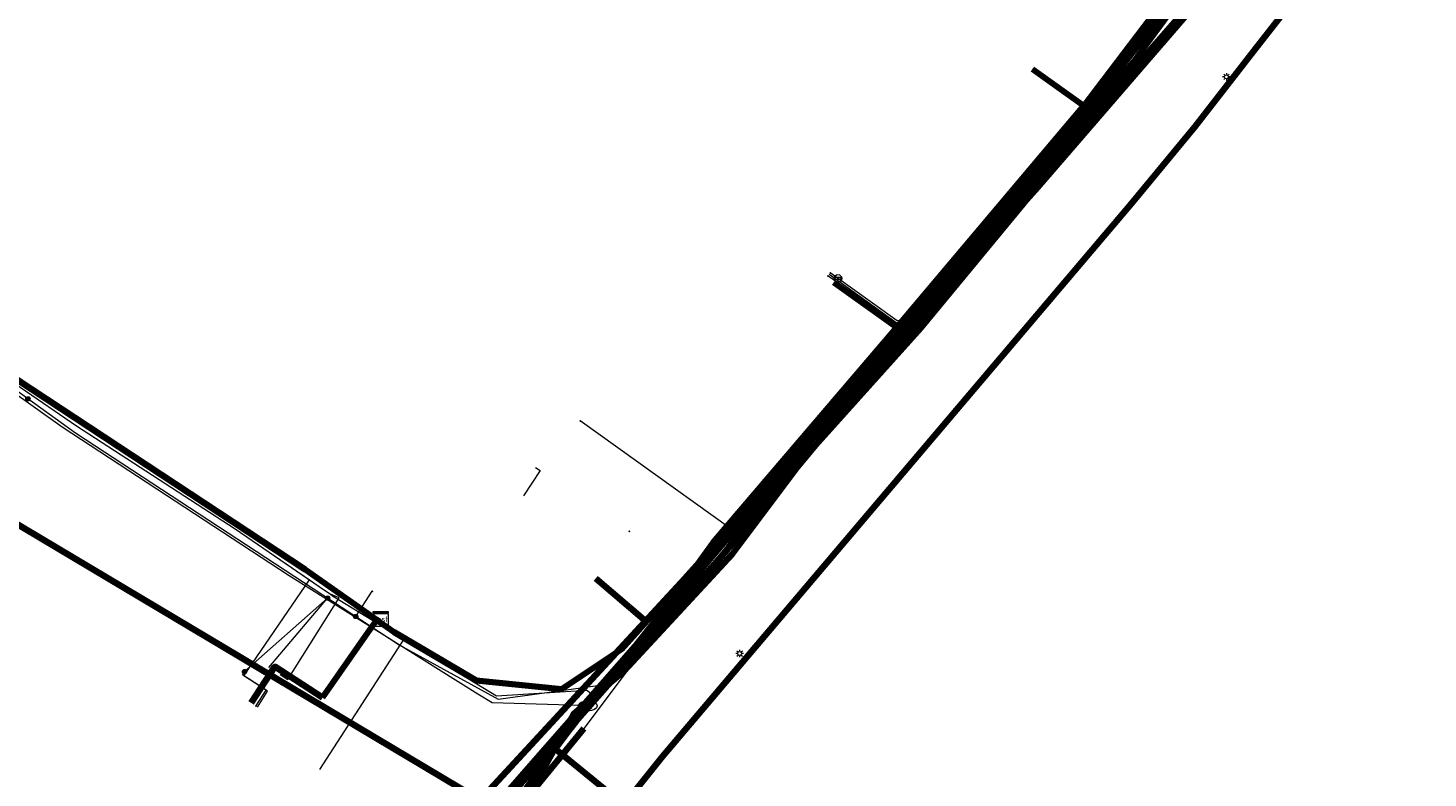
# Model space of a CAD drawing. Header units: metres. Extents: x 90551 to 91648, y 464474 to 467021.
# Tile 252 of 256: x 90807 to 90881, y 465303 to 465343. Entities that reach past the tile are written whole.
import ezdxf
from ezdxf.enums import TextEntityAlignment as Align
from ezdxf.lldxf.tags import DXFTag

# ---------------------------------------------------------------- set-up
doc = ezdxf.new("R2010")
doc.units = ezdxf.units.M
for name, color, linetype, lineweight in [('B-OI-IE-MEUBILAIR_LIANDER NV PAC 2AI68G2-S', 7, 'Continuous', 18), ('B-OI-KL-DATA_COAXKABEL_17_ZIGGO BV-G', 90, 'KL-DATA-SO', 18), ('B-OI-KL-DATA_COAXKABEL_7_ZIGGO BV-G', 90, 'KL-DATA-SO', 18), ('B-OI-KL-DATA_DUCT_ZIGGO BV-G', 90, 'Continuous', 100), ('B-OI-KL-DATA_HULPSTUK_KPN BV-S', 90, 'Continuous', 18), ('B-OI-KL-DATA_HULPSTUK_ZIGGO BV-S', 90, 'Continuous', 18), ('B-OI-KL-DATA_KABELBED_KPN BV-G', 90, 'Continuous', 100), ('B-OI-KL-DATA_KABELBED_ZIGGO BV-G', 90, 'Continuous', 100), ('B-OI-KL-DATA_OVERIG_UNIVERSITEIT LEIDEN-G', 90, 'KL-DATA-SO', 18), ('B-OI-KL-DATA_REGGEFIBER OPERATOR BV-G', 90, 'KL-DATA-SO', 18), ('B-OI-KL-ET_LS_230 V_UNIVERSITEIT LEIDEN-G', 190, 'KL-LS-SO', 18), ('B-OI-KL-ET_LS_400 V_LIANDER NV PAC 2AI68G2-G', 190, 'KL-LS-SO', 18), ('B-OI-KL-ET_LS_HULPSTUK_LIANDER NV PAC 2AI68G2-S', 190, 'Continuous', 18), ('B-OI-KL-ET_MS_10 KV_LIANDER NV PAC 2AI68G2-G', 130, 'KL-MS-SO', 18), ('B-OI-KL-GAS_LD_HULPSTUK_LIANDER NV PAC 2AI68G2-S', 50, 'Continuous', 18), ('B-OI-KL-GAS_LD_OVERIG_UNIVERSITEIT LEIDEN-G', 50, 'KL-GAS_LD-SO', 18), ('B-OI-KL-GAS_LD_POLYETHEEN_32_0.1 BAR_LIANDER NV PAC 2AI68G2-G', 50, 'KL-GAS_LD-SO', 18), ('B-OI-KL-GAS_LD_SLAGVAST PVC_63_0.1 BAR_LIANDER NV PAC 2AI68G2-G', 50, 'KL-GAS_LD-SO', 18), ('B-OI-KL-WATER_110_DUNEA NV-G', 170, 'KL-WATER-SO', 18), ('B-OI-KL-WATER_25_DUNEA NV-G', 170, 'KL-WATER-SO', 18), ('B-OI-KL-WATER_32_DUNEA NV-G', 170, 'KL-WATER-SO', 18), ('B-OI-KL-WATER_75_DUNEA NV-G', 170, 'KL-WATER-SO', 18), ('B-OI-KL-WATER_DUNEA NV-S', 170, 'Continuous', 18), ('B-OI-KL-WATER_OVERIG_UNIVERSITEIT LEIDEN-G', 170, 'KL-WATER-SO', 18), ('B-OI-OG-INFO_DUNEA NV-S', 7, 'Continuous', 18), ('B-OI-OG-INFO_LIANDER NV PAC 2AI68G2-G', 7, 'Continuous', 18), ('B-OI-OG-INFO_LIANDER NV PAC 2AI68G2-S', 7, 'Continuous', 18), ('V-OI-KL-WATER_100_DUNEA NV-G', 170, 'V-KL-WATER-SO', 35)]:
    doc.layers.add(name, color=color, linetype=linetype, lineweight=lineweight)
for name, color, linetype, lineweight, transparency in [('B-OI-KL-DATA_MANTELBUIS_110_ZIGGO BV-G', 90, 'Continuous', 100, 0.5), ('B-OI-KL-DATA_MANTELBUIS_REGGEFIBER OPERATOR BV-G', 90, 'Continuous', 100, 0.5), ('B-OI-KL-ET_MS_MANTELBUIS_POLYETHEEN_160_LIANDER NV PAC 2AI68G2-G', 130, 'Continuous', 100, 0.5), ('B-OI-KL-ET_MS_MANTELBUIS_POLYVINYLCHLORIDE PVC_160_LIANDER NV PAC 2AI68G2-G', 130, 'Continuous', 100, 0.5), ('B-OI-KL-WATER_MANTELBUIS_200_DUNEA NV-G', 170, 'Continuous', 100, 0.5)]:
    doc.layers.add(name, color=color, linetype=linetype, lineweight=lineweight, transparency=transparency)
doc.styles.add('NLCS-ISO', font='NLCS-ISO.TTF')
tags = doc.linetypes.add('KL-DATA-SO', pattern='A,4,-1,[101,NLCS.SHX,S=0.5,R=0,X=0,Y=0],-1,4,-1,["D",Standard,S=1,R=0,X=-0.25,Y=-0.5],-1.5', length=12.5).pattern_tags.tags
tags[18] = DXFTag(74, 10)
tags = doc.linetypes.add('KL-GAS_LD-SO', pattern='A,4,-1,[69,NLCS.SHX,S=0.5,R=0,X=0,Y=0],-1,4,-1,["L",Standard,S=1,R=0,X=0.25,Y=-0.5],-2', length=13).pattern_tags.tags
tags[18] = DXFTag(74, 10)
tags = doc.linetypes.add('KL-LS-SO', pattern='A,4,-1,[103,NLCS.SHX,S=0.75,R=0,X=0,Y=0],-1,4,-1,["L",Standard,S=1,R=0,X=0,Y=-0.5],-2', length=13).pattern_tags.tags
tags[18] = DXFTag(74, 10)
tags = doc.linetypes.add('KL-MS-SO', pattern='A,4,-1,[103,NLCS.SHX,S=0.75,R=0,X=0,Y=0],-1,4,-1,["M",Standard,S=1,R=0,X=0,Y=-0.5],-2', length=13).pattern_tags.tags
tags[18] = DXFTag(74, 10)
doc.linetypes.add('KL-WATER-SO', pattern='A,7,-0.5,[168,NLCS.SHX,S=0.75,R=0,X=0.75,Y=0],-2', length=9.5)
doc.linetypes.add('V-KL-WATER-SO', pattern='A,3.5,[24,NLCS.SHX,S=0.5,R=0,X=0,Y=0],3.5,-0.5,[168,NLCS.SHX,S=0.75,R=0,X=0.75,Y=0],-2', length=9.5)

# ---------------------------------------------------------------- blocks, each defined once
blk = doc.blocks.new('SKL-WTB_HULP_KAST-SO')
at = {"color": 0, "linetype": 'ByBlock', "lineweight": 18}
for points in [[(-2, 2), (2, 2), (2, 1.68), (-2, 1.68)], [(-2, 1.52), (2, 1.52), (2, -2), (-2, -2)]]:
    blk.add_lwpolyline(points, close=True, dxfattribs=at)
at = {"color": 0, "linetype": 'ByBlock', "lineweight": 18, "style": 'NLCS-ISO'}
blk.add_text('kast', height=1.5, dxfattribs=at).set_placement((0, 0), align=Align.MIDDLE_CENTER)
at = {"color": 0, "linetype": 'ByBlock', "lineweight": 18, "style": 'NLCS-ISO', "flags": 1}
for tag, p in [('TYPE', (2.5, 0)), ('OMSCHRIJVING', (2.5, -3)), ('LABEL', (2.5, -1.5))]:
    blk.add_attdef(tag, p, '', height=1, dxfattribs=at)
blk = doc.blocks.new('SKL-WTB_HULP_OVERIG-SO')
at = {"color": 0, "linetype": 'ByBlock', "lineweight": 18}
for points in [[(-0.14, 0.14), (0.14, -0.14)], [(0.14, 0.14), (-0.14, -0.14)]]:
    blk.add_lwpolyline(points, dxfattribs=at)
at = {"color": 0, "linetype": 'ByBlock', "lineweight": 18, "style": 'NLCS-ISO', "flags": 1}
for tag, p in [('TYPE', (1.5, 0)), ('OMSCHRIJVING', (1.5, -3)), ('LABEL', (1.5, -1.5))]:
    blk.add_attdef(tag, p, '', height=1, dxfattribs=at)
blk = doc.blocks.new('SKL-WTB_HULP_ONTSPANNINGSELEMENT-SO')
at = {"color": 0, "linetype": 'ByBlock', "lineweight": 18}
blk.add_lwpolyline([(-0.8, 0.33), (0.47, 0.33, -1), (0.47, -0.33), (-0.8, -0.33)], format="xyb", dxfattribs=at)
blk.add_circle((0, 0), 1, dxfattribs=at)
at = {"color": 0, "linetype": 'ByBlock', "lineweight": 18, "style": 'NLCS-ISO', "flags": 1}
for tag, p in [('TYPE', (1.5, 0)), ('OMSCHRIJVING', (1.5, -3)), ('LABEL', (1.5, -1.5))]:
    blk.add_attdef(tag, p, '', height=1, dxfattribs=at)
blk = doc.blocks.new('SKL-WTB_HULP_MOF-SO')
at = {"linetype": 'ByBlock', "lineweight": 18}
h = blk.add_hatch(color=0, dxfattribs=at)
h.dxf.hatch_style = 1
h.paths.add_polyline_path([(-0.5625, 0, 1), (0.5625, 0, 1)])
at = {"color": 0, "linetype": 'ByBlock', "lineweight": 18}
blk.add_circle((0, 0), 0.5625, dxfattribs=at)
at = {"color": 0, "linetype": 'ByBlock', "lineweight": 18, "style": 'NLCS-ISO', "flags": 1}
for tag, p in [('TYPE', (1.5, 0)), ('OMSCHRIJVING', (1.5, -3)), ('LABEL', (1.5, -1.5))]:
    blk.add_attdef(tag, p, '', height=1, dxfattribs=at)
blk = doc.blocks.new('SIE-MEUBILAIR_PAAL_LICHTMAST-SO')
for points in [[(-0.62, 0), (-1, 0)], [(-0.71, 0.71), (-0.44, 0.44)], [(0, 1), (0, 0.62)], [(0.44, 0.44), (0.71, 0.71)], [(1, 0), (0.62, 0)], [(-0.71, -0.71), (-0.44, -0.44)], [(0, -0.62), (0, -1)], [(0.44, -0.44), (0.71, -0.71)]]:
    blk.add_lwpolyline(points)
blk.add_circle((0, 0), 0.5)
blk = doc.blocks.new('SKL-WATER_BRANDKRAAN_BRANDPUT-SO')
at = {"color": 0, "linetype": 'ByBlock', "lineweight": 18}
blk.add_ellipse((0, 0), major_axis=(2.5, 0), ratio=0.54, dxfattribs=at)
at = {"color": 0, "linetype": 'ByBlock', "lineweight": 18, "style": 'NLCS-ISO'}
blk.add_text('bk', height=1.5, dxfattribs=at).set_placement((0.16, 0), align=Align.MIDDLE_CENTER)
blk = doc.blocks.new('SOG-INFO_OVERIG-SO')
at = {"color": 0, "linetype": 'ByBlock', "lineweight": 18}
for points in [[(-0.14, 0.14), (0.14, -0.14)], [(0.14, 0.14), (-0.14, -0.14)]]:
    blk.add_lwpolyline(points, dxfattribs=at)
at = {"color": 0, "linetype": 'ByBlock', "lineweight": 18, "style": 'NLCS-ISO', "flags": 1}
for tag, p in [('TYPE', (1.5, 0)), ('OMSCHRIJVING', (1.5, -3)), ('LABEL', (1.5, -1.5))]:
    blk.add_attdef(tag, p, '', height=1, dxfattribs=at)

msp = doc.modelspace()

# ---------------------------------------------------------------- linework, layer by layer
at = {"layer": 'B-OI-KL-DATA_COAXKABEL_17_ZIGGO BV-G', "flags": 128}
msp.add_lwpolyline([(90825.738, 465311.32), (90825.647, 465311.19), (90826.45, 465310.625), (90830.799, 465308.072), (90835.318, 465307.602), (90838.481, 465309.71), (90842.484, 465314.165), (90843.355, 465315.371), (90854.871, 465328.835), (90863.602, 465339.203), (90877.589, 465357.845), (90888.663, 465374.902), (90890.511, 465378.078), (90891.321, 465377.607), (90895.561, 465375.335), (90899.011, 465373.627), (90909.476, 465376.766), (90917.609, 465379.948), (90923.804, 465382.126), (90929.383, 465385.439), (90932.462, 465399.821), (90934.676, 465410.296), (90935.191, 465412.874), (90935.508, 465414.927), (90936.627, 465425.829)], dxfattribs=at)
at = {"layer": 'B-OI-KL-DATA_COAXKABEL_7_ZIGGO BV-G', "flags": 128}
for points in [[(90900.611, 465404.104), (90902.548, 465403.154), (90900.979, 465398.582), (90900.27, 465396.527), (90895.377, 465386.074), (90890.77, 465377.927), (90890.511, 465378.078), (90888.663, 465374.902), (90877.589, 465357.845), (90863.602, 465339.203), (90854.871, 465328.835), (90843.355, 465315.371), (90842.484, 465314.165), (90838.481, 465309.71), (90835.318, 465307.602), (90830.799, 465308.072), (90826.45, 465310.625), (90825.647, 465311.19), (90825.738, 465311.32)], [(90844.473, 465386.136), (90846.336, 465380.606), (90847.953, 465381.162), (90849.023, 465377.889), (90848.08, 465375.964), (90844.439, 465374.741), (90834.481, 465371.547), (90833.027, 465371.11), (90816.641, 465365.378), (90814.795, 465363.983), (90807.869, 465349.927), (90802.96, 465339.984), (90800.17, 465334.425), (90800.301, 465331.462), (90801.515, 465327.489), (90804.932, 465324.995), (90821.738, 465313.941), (90825.647, 465311.19), (90825.738, 465311.32)], [(90825.738, 465311.32), (90825.647, 465311.19), (90826.45, 465310.625), (90830.799, 465308.072), (90835.318, 465307.602), (90838.481, 465309.71), (90842.484, 465314.165), (90843.355, 465315.371), (90854.871, 465328.835), (90863.602, 465339.203), (90877.589, 465357.845), (90888.663, 465374.902), (90890.511, 465378.078), (90890.77, 465377.927), (90890.876, 465378.114), (90887.768, 465380.346)], [(90823.713, 465377.803), (90825.515, 465372.599), (90826.78, 465368.925), (90816.641, 465365.378), (90814.795, 465363.983), (90807.869, 465349.927), (90802.96, 465339.984), (90800.17, 465334.425), (90800.301, 465331.462), (90801.515, 465327.489), (90804.932, 465324.995), (90821.738, 465313.941), (90825.647, 465311.19), (90825.738, 465311.32)], [(90825.738, 465311.32), (90825.647, 465311.19), (90821.738, 465313.941), (90804.932, 465324.995), (90801.515, 465327.489), (90800.301, 465331.462), (90800.17, 465334.425), (90802.96, 465339.984), (90807.869, 465349.927), (90814.795, 465363.983), (90816.641, 465365.378), (90825.913, 465368.622), (90825.989, 465368.401), (90827.857, 465362.787)], [(90807.049, 465368.057), (90810.468, 465366.405), (90810.576, 465365.242), (90813.485, 465363.836), (90813.677, 465363.718), (90813.842, 465363.564), (90813.972, 465363.38), (90814.063, 465363.174), (90814.102, 465363.015), (90814.118, 465362.851), (90814.109, 465362.687), (90814.077, 465362.526), (90807.869, 465349.927), (90802.96, 465339.984), (90800.17, 465334.425), (90800.301, 465331.462), (90801.515, 465327.489), (90804.932, 465324.995), (90821.738, 465313.941), (90825.647, 465311.19), (90825.738, 465311.32)], [(90825.738, 465311.32), (90825.647, 465311.19), (90826.45, 465310.625), (90830.799, 465308.072), (90835.318, 465307.602), (90838.481, 465309.71), (90842.484, 465314.165), (90843.355, 465315.371), (90854.871, 465328.835), (90863.602, 465339.203), (90877.589, 465357.845), (90879.055, 465360.103), (90874.584, 465363.314)], [(90825.738, 465311.32), (90825.647, 465311.19), (90821.738, 465313.941), (90804.932, 465324.995), (90801.515, 465327.489), (90800.301, 465331.462), (90800.17, 465334.425), (90802.96, 465339.984), (90807.887, 465349.964), (90812.369, 465347.786)], [(90825.738, 465311.32), (90825.647, 465311.19), (90821.738, 465313.941), (90804.932, 465324.995), (90801.515, 465327.489), (90800.301, 465331.462), (90800.17, 465334.425), (90801.844, 465337.758), (90801.882, 465337.906), (90801.893, 465338.059), (90801.875, 465338.212), (90801.831, 465338.358), (90801.76, 465338.495), (90801.665, 465338.615), (90801.55, 465338.717), (90801.419, 465338.796), (90794.528, 465342.123)], [(90860.278, 465340.454), (90863.009, 465338.499), (90854.871, 465328.835), (90843.355, 465315.371), (90842.484, 465314.165), (90838.481, 465309.71), (90835.318, 465307.602), (90830.799, 465308.072), (90826.45, 465310.625), (90825.647, 465311.19), (90825.738, 465311.32)], [(90825.738, 465311.32), (90825.647, 465311.19), (90821.738, 465313.941), (90804.932, 465324.995), (90801.515, 465327.489), (90800.301, 465331.462), (90800.17, 465334.425), (90800.574, 465335.229), (90804.773, 465333.217)], [(90825.738, 465311.32), (90825.647, 465311.19), (90821.738, 465313.941), (90804.932, 465324.995), (90801.515, 465327.489), (90800.301, 465331.462), (90800.281, 465331.901), (90785.807, 465329.131)], [(90849.762, 465329.144), (90853.099, 465326.763), (90843.355, 465315.371), (90842.484, 465314.165), (90838.481, 465309.71), (90835.318, 465307.602), (90830.799, 465308.072), (90826.45, 465310.625), (90825.647, 465311.19), (90825.738, 465311.32)], [(90799.249, 465319.912), (90800.042, 465321.14), (90800.216, 465321.027), (90803.467, 465326.064), (90804.932, 465324.995), (90821.738, 465313.941), (90825.647, 465311.19), (90825.738, 465311.32)], [(90825.738, 465311.32), (90825.647, 465311.19), (90826.45, 465310.625), (90830.799, 465308.072), (90835.318, 465307.602), (90838.481, 465309.71), (90839.81, 465311.189), (90838.619, 465312.2), (90837.139, 465313.466)], [(90825.738, 465311.32), (90825.647, 465311.19), (90825.531, 465311.272), (90822.646, 465307.172), (90820.131, 465308.807), (90818.877, 465306.879)]]:
    msp.add_lwpolyline(points, dxfattribs=at)
at = {"layer": 'B-OI-KL-DATA_DUCT_ZIGGO BV-G', "flags": 128}
for points in [[(90825.738, 465311.32), (90825.647, 465311.19), (90826.45, 465310.625), (90830.799, 465308.072), (90835.318, 465307.602), (90838.481, 465309.71), (90842.484, 465314.165), (90843.355, 465315.371), (90853.099, 465326.763), (90863.009, 465338.499), (90869.372, 465346.894), (90877.589, 465357.845), (90888.663, 465374.902)], [(90832.729, 465300.39), (90835.967, 465306.306), (90838.621, 465308.558), (90844.36, 465314.761), (90848.311, 465320.01), (90854.349, 465326.734), (90866.574, 465341.531), (90870.896, 465346.478), (90876.202, 465353.971), (90877.345, 465356.407), (90886.313, 465369.619)]]:
    msp.add_lwpolyline(points, dxfattribs=at)
at = {"layer": 'B-OI-KL-DATA_KABELBED_KPN BV-G', "flags": 128}
for points in [[(90834.682, 465304.705), (90834.683, 465304.706), (90840.239, 465311.042), (90848.506, 465320.733), (90856.762, 465330.502), (90862.358, 465337.17), (90865.687, 465341.468), (90870.367, 465347.639), (90875.872, 465354.97), (90879.343, 465359.748), (90884.416, 465367.423), (90888.237, 465373.423), (90889.415, 465375.386), (90896.261, 465387.304)], [(90893.48, 465382.111), (90880.383, 465360.872), (90865.594, 465340.775), (90845.515, 465316.603), (90834.88, 465304.544), (90833.448, 465302.92), (90823.013, 465291.385), (90814.196, 465281.638)], [(90894.419, 465374.208), (90894.266, 465373.946), (90890.211, 465367.41), (90884.917, 465359.044), (90881.38, 465353.796), (90876.687, 465347.424), (90872.012, 465341.424), (90868.889, 465337.391), (90865.526, 465333.339), (90840.669, 465304.049), (90838.623, 465301.482), (90834.88, 465304.544), (90834.683, 465304.706), (90834.682, 465304.706)], [(90831.703, 465301.316), (90804.089, 465317.754)], [(90814.331, 465281.454), (90817.543, 465285.131), (90823.013, 465291.385), (90831.504, 465301.092), (90831.703, 465301.316), (90832.189, 465301.863), (90834.682, 465304.705)]]:
    msp.add_lwpolyline(points, dxfattribs=at)
at = {"layer": 'B-OI-KL-DATA_KABELBED_ZIGGO BV-G', "flags": 128}
for points in [[(90863.009, 465338.499), (90869.372, 465346.894)], [(90870.896, 465346.478), (90866.574, 465341.531), (90854.349, 465326.734), (90848.311, 465320.01), (90844.36, 465314.761), (90838.621, 465308.558), (90835.967, 465306.306)], [(90860.278, 465340.454), (90863.009, 465338.499)], [(90853.099, 465326.763), (90863.009, 465338.499)], [(90849.762, 465329.144), (90853.099, 465326.763)], [(90839.81, 465311.189), (90842.484, 465314.165), (90843.355, 465315.371), (90853.099, 465326.763)], [(90803.467, 465326.064), (90804.932, 465324.995), (90821.738, 465313.941), (90825.531, 465311.272)], [(90839.81, 465311.189), (90837.139, 465313.466)], [(90825.531, 465311.272), (90825.061, 465310.604)], [(90825.531, 465311.272), (90825.647, 465311.19)], [(90825.738, 465311.32), (90825.647, 465311.19)], [(90825.647, 465311.19), (90826.45, 465310.625), (90830.799, 465308.072), (90835.318, 465307.602), (90838.481, 465309.71), (90839.81, 465311.189)], [(90825.061, 465310.604), (90822.646, 465307.172)], [(90822.646, 465307.172), (90820.131, 465308.807), (90818.877, 465306.879)], [(90835.967, 465306.306), (90832.729, 465300.39)]]:
    msp.add_lwpolyline(points, dxfattribs=at)
at = {"layer": 'B-OI-KL-DATA_MANTELBUIS_110_ZIGGO BV-G', "flags": 128}
for points in [[(90825.061, 465310.604), (90822.646, 465307.172)], [(90832.729, 465300.39), (90835.967, 465306.306)]]:
    msp.add_lwpolyline(points, dxfattribs=at)
at = {"layer": 'B-OI-KL-DATA_MANTELBUIS_REGGEFIBER OPERATOR BV-G', "flags": 128}
msp.add_lwpolyline([(90841.661, 465313.249), (90802.218, 465270.623)], dxfattribs=at)
at = {"layer": 'B-OI-KL-DATA_OVERIG_UNIVERSITEIT LEIDEN-G', "flags": 128}
for points in [[(90825.738, 465311.32), (90825.647, 465311.19), (90827.008, 465310.297), (90830.799, 465308.072), (90835.318, 465307.602), (90838.481, 465309.71), (90842.484, 465314.165), (90843.355, 465315.371), (90853.099, 465326.763), (90863.009, 465338.499), (90877.589, 465357.845), (90888.663, 465374.902), (90890.511, 465378.078), (90890.77, 465377.927), (90895.561, 465375.335), (90899.011, 465373.627), (90909.476, 465376.766), (90917.609, 465379.948), (90923.804, 465382.126), (90929.383, 465385.439), (90935.191, 465412.874), (90935.508, 465414.927), (90936.627, 465425.829)], [(90936.627, 465425.829), (90935.508, 465414.927), (90935.191, 465412.874), (90934.676, 465410.296), (90932.462, 465399.821), (90929.383, 465385.439), (90923.804, 465382.126), (90917.609, 465379.948), (90909.476, 465376.766), (90899.011, 465373.627), (90895.561, 465375.335), (90891.321, 465377.607), (90890.511, 465378.078), (90888.663, 465374.902), (90877.589, 465357.845), (90863.602, 465339.203), (90854.871, 465328.835), (90843.355, 465315.371), (90842.484, 465314.165), (90838.481, 465309.71), (90835.318, 465307.602), (90830.799, 465308.072), (90826.45, 465310.625), (90825.647, 465311.19), (90825.738, 465311.32)], [(90936.538, 465425.848), (90936.125, 465421.276), (90935.462, 465414.232), (90934.676, 465410.296), (90932.462, 465399.821), (90929.383, 465385.439), (90923.804, 465382.126), (90917.609, 465379.948), (90909.476, 465376.766), (90899.011, 465373.627), (90895.561, 465375.335), (90891.321, 465377.607), (90890.511, 465378.078), (90888.663, 465374.902), (90877.589, 465357.845), (90863.602, 465339.203), (90854.871, 465328.835), (90843.355, 465315.371), (90842.484, 465314.165)], [(90825.738, 465311.32), (90825.647, 465311.19), (90826.45, 465310.625), (90830.799, 465308.072), (90835.318, 465307.602), (90838.481, 465309.71), (90842.484, 465314.165), (90843.355, 465315.371), (90854.871, 465328.835), (90863.602, 465339.203), (90877.589, 465357.845), (90888.663, 465374.902), (90890.511, 465378.078), (90890.77, 465377.927), (90895.377, 465386.074), (90900.27, 465396.527), (90900.979, 465398.582), (90902.548, 465403.154), (90900.611, 465404.104)], [(90834.682, 465304.705), (90834.683, 465304.706), (90840.239, 465311.042), (90848.506, 465320.733), (90856.762, 465330.502), (90862.358, 465337.17), (90865.687, 465341.468), (90870.367, 465347.639), (90875.872, 465354.97), (90879.343, 465359.748), (90884.416, 465367.423), (90888.237, 465373.423), (90889.415, 465375.386), (90896.261, 465387.304)], [(90844.473, 465386.136), (90846.336, 465380.606), (90847.953, 465381.162), (90849.023, 465377.889), (90848.08, 465375.964), (90844.439, 465374.741), (90834.481, 465371.547), (90833.027, 465371.11), (90816.641, 465365.378), (90814.795, 465363.983), (90807.869, 465349.927), (90802.96, 465339.984), (90800.17, 465334.425), (90800.301, 465331.462), (90801.515, 465327.489), (90804.932, 465324.995), (90821.738, 465313.941), (90825.647, 465311.19), (90825.738, 465311.32)], [(90893.48, 465382.111), (90880.383, 465360.872), (90865.594, 465340.775), (90845.515, 465316.603), (90834.88, 465304.544), (90833.448, 465302.92), (90823.013, 465291.385), (90799.915, 465265.851), (90792.532, 465257.9), (90785.568, 465249.578)], [(90825.738, 465311.32), (90825.647, 465311.19), (90826.45, 465310.625), (90830.799, 465308.072), (90835.318, 465307.602), (90838.481, 465309.71), (90842.484, 465314.165), (90843.355, 465315.371), (90854.871, 465328.835), (90863.602, 465339.203), (90877.589, 465357.845), (90888.663, 465374.902), (90890.511, 465378.078), (90890.77, 465377.927), (90890.876, 465378.114), (90887.768, 465380.346)], [(90823.713, 465377.803), (90825.515, 465372.599), (90826.78, 465368.925), (90816.641, 465365.378), (90814.795, 465363.983), (90807.869, 465349.927), (90802.96, 465339.984), (90800.17, 465334.425), (90800.301, 465331.462), (90801.515, 465327.489), (90804.932, 465324.995), (90821.738, 465313.941), (90825.647, 465311.19), (90825.738, 465311.32)], [(90842.484, 465314.165), (90838.482, 465309.71), (90835.319, 465307.602), (90830.799, 465308.072), (90826.451, 465310.625), (90821.739, 465313.942), (90804.932, 465324.995), (90801.515, 465327.488), (90800.301, 465331.462), (90800.17, 465334.425), (90802.827, 465339.715), (90805.813, 465345.766), (90807.868, 465349.927), (90814.796, 465363.983), (90816.642, 465365.378), (90833.027, 465371.11), (90834.481, 465371.547), (90844.439, 465374.741)], [(90894.419, 465374.208), (90894.266, 465373.946), (90890.211, 465367.41), (90884.917, 465359.044), (90881.38, 465353.796), (90876.687, 465347.424), (90872.012, 465341.424), (90868.889, 465337.391), (90865.526, 465333.339), (90840.669, 465304.049), (90838.623, 465301.482), (90834.88, 465304.544), (90834.683, 465304.706), (90834.682, 465304.706)], [(90825.738, 465311.32), (90825.647, 465311.19), (90821.738, 465313.941), (90804.932, 465324.995), (90801.515, 465327.489), (90800.301, 465331.462), (90800.17, 465334.425), (90802.96, 465339.984), (90807.869, 465349.927), (90814.795, 465363.983), (90816.641, 465365.378), (90825.913, 465368.622), (90825.989, 465368.401), (90827.857, 465362.787)], [(90807.049, 465368.057), (90810.468, 465366.405), (90810.576, 465365.242), (90813.485, 465363.836), (90813.677, 465363.718), (90813.842, 465363.564), (90813.972, 465363.38), (90814.063, 465363.174), (90814.102, 465363.015), (90814.118, 465362.851), (90814.109, 465362.687), (90814.077, 465362.526), (90807.869, 465349.927), (90802.96, 465339.984), (90800.17, 465334.425), (90800.301, 465331.462), (90801.515, 465327.489), (90804.932, 465324.995), (90821.738, 465313.941), (90825.647, 465311.19), (90825.738, 465311.32)], [(90825.738, 465311.32), (90825.647, 465311.19), (90826.45, 465310.625), (90830.799, 465308.072), (90835.318, 465307.602), (90838.481, 465309.71), (90842.484, 465314.165), (90843.355, 465315.371), (90854.871, 465328.835), (90863.602, 465339.203), (90877.589, 465357.845), (90879.055, 465360.103), (90874.584, 465363.314)], [(90863.009, 465338.499), (90877.589, 465357.845), (90879.055, 465360.103)], [(90825.738, 465311.32), (90825.647, 465311.19), (90821.738, 465313.941), (90804.932, 465324.995), (90801.515, 465327.489), (90800.301, 465331.462), (90800.17, 465334.425), (90802.96, 465339.984), (90807.887, 465349.964), (90812.369, 465347.786)], [(90825.738, 465311.32), (90825.647, 465311.19), (90821.738, 465313.941), (90804.932, 465324.995), (90801.515, 465327.489), (90800.301, 465331.462), (90800.17, 465334.425), (90801.844, 465337.758), (90801.882, 465337.906), (90801.893, 465338.059), (90801.875, 465338.212), (90801.831, 465338.358), (90801.76, 465338.495), (90801.665, 465338.615), (90801.55, 465338.717), (90801.419, 465338.796), (90794.528, 465342.123)], [(90825.738, 465311.32), (90825.647, 465311.19), (90826.45, 465310.625), (90830.799, 465308.072), (90835.318, 465307.602), (90838.481, 465309.71), (90842.484, 465314.165), (90843.355, 465315.371), (90854.871, 465328.835), (90863.009, 465338.499), (90860.278, 465340.454)], [(90860.278, 465340.454), (90863.009, 465338.499)], [(90853.099, 465326.763), (90863.009, 465338.499)], [(90825.738, 465311.32), (90825.647, 465311.19), (90821.738, 465313.941), (90804.932, 465324.995), (90801.515, 465327.489), (90800.301, 465331.462), (90800.17, 465334.425), (90800.574, 465335.229), (90804.773, 465333.217)], [(90785.807, 465329.131), (90800.281, 465331.901), (90800.301, 465331.462), (90801.515, 465327.489), (90804.932, 465324.995), (90821.738, 465313.941), (90825.647, 465311.19), (90825.738, 465311.32)], [(90825.738, 465311.32), (90825.647, 465311.19), (90826.45, 465310.625), (90830.799, 465308.072), (90835.318, 465307.602), (90838.481, 465309.71), (90842.484, 465314.165), (90843.355, 465315.371), (90853.099, 465326.763), (90849.762, 465329.144)], [(90849.762, 465329.144), (90852.717, 465327.035), (90852.77, 465326.99), (90852.816, 465326.937), (90852.852, 465326.877), (90852.878, 465326.812), (90852.893, 465326.744), (90852.897, 465326.674), (90852.889, 465326.604), (90852.871, 465326.537), (90852.841, 465326.473), (90852.802, 465326.416), (90852.8, 465326.414), (90852.798, 465326.412), (90852.797, 465326.41), (90852.795, 465326.408), (90852.794, 465326.407), (90852.793, 465326.405), (90852.791, 465326.403), (90852.789, 465326.401), (90852.788, 465326.4), (90852.787, 465326.398), (90843.355, 465315.371), (90842.484, 465314.165)], [(90849.762, 465329.144), (90853.099, 465326.763)], [(90839.81, 465311.189), (90842.484, 465314.165), (90843.355, 465315.371), (90853.099, 465326.763)], [(90825.738, 465311.32), (90825.647, 465311.19), (90821.738, 465313.941), (90804.932, 465324.995), (90803.467, 465326.064), (90800.216, 465321.027), (90800.042, 465321.14), (90799.249, 465319.912)], [(90803.467, 465326.064), (90804.932, 465324.995), (90821.738, 465313.941), (90825.647, 465311.19)], [(90825.738, 465311.32), (90825.647, 465311.19), (90826.45, 465310.625), (90830.799, 465308.072), (90835.318, 465307.602), (90838.481, 465309.71), (90839.81, 465311.189), (90838.619, 465312.2), (90837.139, 465313.466)], [(90839.81, 465311.189), (90837.139, 465313.466)], [(90822.515, 465303.345), (90827.008, 465310.297), (90826.45, 465310.625), (90825.647, 465311.19), (90825.738, 465311.32)], [(90825.738, 465311.32), (90825.647, 465311.19)], [(90825.647, 465311.19), (90827.008, 465310.297)], [(90838.481, 465309.71), (90839.81, 465311.189)], [(90822.515, 465303.345), (90827.008, 465310.297)], [(90824.424, 465306.298), (90827.008, 465310.297)], [(90827.008, 465310.297), (90830.799, 465308.072), (90835.318, 465307.602), (90838.481, 465309.71)], [(90786.854, 465250), (90817.543, 465285.131), (90823.013, 465291.385), (90831.504, 465301.092), (90832.189, 465301.863), (90834.682, 465304.705)]]:
    msp.add_lwpolyline(points, dxfattribs=at)
at = {"layer": 'B-OI-KL-DATA_REGGEFIBER OPERATOR BV-G', "flags": 128}
for points in [[(90936.538, 465425.848), (90936.125, 465421.276), (90935.462, 465414.232), (90934.676, 465410.296), (90932.462, 465399.821), (90929.383, 465385.439), (90923.804, 465382.126), (90917.609, 465379.948), (90909.476, 465376.766), (90899.011, 465373.627), (90895.561, 465375.335), (90891.321, 465377.607), (90890.511, 465378.078), (90888.663, 465374.902), (90877.589, 465357.845), (90863.602, 465339.203), (90854.871, 465328.835), (90843.355, 465315.371), (90842.484, 465314.165)], [(90842.484, 465314.165), (90838.482, 465309.71), (90835.319, 465307.602), (90830.799, 465308.072), (90826.451, 465310.625), (90821.739, 465313.942), (90804.932, 465324.995), (90801.515, 465327.488), (90800.301, 465331.462), (90800.17, 465334.425), (90802.827, 465339.715), (90805.813, 465345.766), (90807.868, 465349.927), (90814.796, 465363.983), (90816.642, 465365.378), (90833.027, 465371.11), (90834.481, 465371.547), (90844.439, 465374.741)], [(90849.762, 465329.144), (90852.717, 465327.035), (90852.77, 465326.99), (90852.816, 465326.937), (90852.852, 465326.877), (90852.878, 465326.812), (90852.893, 465326.744), (90852.897, 465326.674), (90852.889, 465326.604), (90852.871, 465326.537), (90852.841, 465326.473), (90852.802, 465326.416), (90852.8, 465326.414), (90852.798, 465326.412), (90852.797, 465326.41), (90852.795, 465326.408), (90852.794, 465326.407), (90852.793, 465326.405), (90852.791, 465326.403), (90852.789, 465326.401), (90852.788, 465326.4), (90852.787, 465326.398), (90843.355, 465315.371), (90842.484, 465314.165)], [(90729.311, 465166.973), (90731.026, 465169.848), (90732.7, 465172.265), (90734.032, 465174.227), (90736.996, 465178.38), (90740.04, 465182.817), (90743.256, 465187.526), (90746.425, 465191.943), (90749.559, 465196.57), (90752.521, 465200.91), (90753.931, 465202.946), (90756.228, 465206.196), (90757.861, 465208.807), (90763.079, 465215.991), (90769.024, 465224.926), (90771.875, 465229.032), (90774.696, 465232.892), (90777.62, 465237.054), (90780.925, 465241.835), (90783.905, 465246.338), (90787.094, 465250.891), (90790.072, 465255.229), (90790.651, 465255.958), (90791.5, 465257.026), (90796.394, 465264.02), (90796.661, 465264.494), (90797.391, 465265.405), (90800.599, 465268.914), (90802.218, 465270.623), (90838.482, 465309.71), (90840.071, 465311.48), (90841.661, 465313.25), (90842.484, 465314.165)], [(90842.484, 465314.165), (90841.661, 465313.25), (90840.071, 465311.48), (90838.482, 465309.71), (90802.218, 465270.623), (90800.599, 465268.914), (90797.391, 465265.405), (90796.661, 465264.494)]]:
    msp.add_lwpolyline(points, dxfattribs=at)
at = {"layer": 'B-OI-KL-ET_LS_230 V_UNIVERSITEIT LEIDEN-G', "flags": 128}
for points in [[(90843.616, 465375.212), (90830.028, 465370.641), (90814.823, 465365.382), (90806.834, 465349.209), (90799.725, 465334.91), (90801.114, 465327.251), (90809.559, 465321.177), (90826.711, 465309.953), (90831.964, 465307.075), (90837.241, 465307.802), (90849.157, 465321.446), (90860.578, 465334.728), (90872.734, 465350.441), (90884.651, 465367.785), (90887.699, 465372.797)], [(90853.612, 465326.626), (90849.447, 465329.492)], [(90845.87, 465317.682), (90844.287, 465316.099), (90836.318, 465321.818)], [(90833.935, 465319.356), (90834.186, 465319.192), (90833.311, 465317.853)], [(90824.416, 465311.455), (90825.292, 465312.794)], [(90819.808, 465308.763), (90822.923, 465312.432)]]:
    msp.add_lwpolyline(points, dxfattribs=at)
at = {"layer": 'B-OI-KL-ET_LS_400 V_LIANDER NV PAC 2AI68G2-G', "flags": 128}
for points in [[(90843.616, 465375.212), (90830.028, 465370.641), (90814.823, 465365.382), (90806.834, 465349.209), (90799.725, 465334.91), (90801.114, 465327.251), (90809.559, 465321.177), (90826.711, 465309.953), (90831.964, 465307.075), (90837.241, 465307.802), (90849.157, 465321.446), (90860.578, 465334.728), (90872.734, 465350.441), (90884.651, 465367.785), (90887.699, 465372.797)], [(90853.612, 465326.626), (90849.447, 465329.492)], [(90845.87, 465317.682), (90844.287, 465316.099), (90836.318, 465321.818)], [(90833.935, 465319.356), (90834.186, 465319.192), (90833.311, 465317.853)], [(90824.416, 465311.455), (90825.292, 465312.794)], [(90818.525, 465308.539), (90822.923, 465312.432)], [(90819.128, 465306.716), (90819.673, 465307.554), (90818.416, 465308.372), (90818.525, 465308.539)]]:
    msp.add_lwpolyline(points, dxfattribs=at)
at = {"layer": 'B-OI-KL-ET_MS_10 KV_LIANDER NV PAC 2AI68G2-G', "flags": 128}
msp.add_lwpolyline([(90936.139, 465421.425), (90935.765, 465419.46), (90935.389, 465417.108), (90935.144, 465415.963), (90933.64, 465408.233), (90932.84, 465406.464), (90931.467, 465403.915), (90930.863, 465403.027), (90929.457, 465400.54), (90928.12, 465398.019), (90926.752, 465395.454), (90925.254, 465392.879), (90923.566, 465390.386), (90921.683, 465388.011), (90919.654, 465385.754), (90917.507, 465383.61), (90915.268, 465381.548), (90912.968, 465379.547), (90910.621, 465377.6), (90908.242, 465375.694), (90905.815, 465373.847), (90903.315, 465372.102), (90900.729, 465370.486), (90898.074, 465368.986), (90895.381, 465367.553), (90892.708, 465366.085), (90890.074, 465364.55), (90887.543, 465362.849), (90885.135, 465360.981), (90882.846, 465358.969), (90880.646, 465356.858), (90878.527, 465354.665), (90876.449, 465352.433), (90874.41, 465350.166), (90872.395, 465347.877), (90870.393, 465345.579), (90868.404, 465343.272), (90864.466, 465338.653), (90862.506, 465336.392), (90860.557, 465334.18), (90858.626, 465332.025), (90856.717, 465329.932), (90854.811, 465327.87), (90852.887, 465325.807), (90850.917, 465323.714), (90850.526, 465323.377), (90850.131, 465323.078), (90850.058, 465323.005), (90849.963, 465322.896), (90849.773, 465322.661), (90849.491, 465322.268), (90848.909, 465321.313), (90848.512, 465320.759), (90843.79, 465314.609), (90842.433, 465313.095), (90839.961, 465310.126), (90836.499, 465305.533), (90830.596, 465298.314), (90826.216, 465293.013), (90820.974, 465286.911), (90815.379, 465280.604), (90812.489, 465278.043), (90808.356, 465274.639), (90805.028, 465272.135), (90802.047, 465269.714), (90800.37, 465268.061), (90797.94, 465265.048), (90797.709, 465264.817), (90797.487, 465264.622), (90797.37, 465264.55), (90797.219, 465264.476), (90797.148, 465264.452), (90797.085, 465264.437), (90796.984, 465264.425), (90796.892, 465264.42), (90796.772, 465264.421), (90796.662, 465264.433), (90796.546, 465264.452), (90796.4, 465264.485), (90796.246, 465264.527), (90795.678, 465264.876), (90789.186, 465268.982), (90782.434, 465273.266), (90775.12, 465277.941), (90766.358, 465283.887), (90757.886, 465289.522), (90757.561, 465289.699), (90757.431, 465289.751), (90757.335, 465289.781), (90757.242, 465289.798), (90757.139, 465289.803), (90757.039, 465289.797), (90756.925, 465289.778), (90756.847, 465289.759), (90756.771, 465289.734), (90756.603, 465289.662), (90756.448, 465289.572), (90756.354, 465289.503), (90756.272, 465289.431), (90756.024, 465289.17), (90755.382, 465288.329), (90751.932, 465282.726), (90748.416, 465277.435), (90746.727, 465274.751), (90744.944, 465271.969), (90743.873, 465270.344)], dxfattribs=at)
at = {"layer": 'B-OI-KL-ET_MS_MANTELBUIS_POLYETHEEN_160_LIANDER NV PAC 2AI68G2-G', "flags": 128}
msp.add_lwpolyline([(90885.135, 465360.981), (90880.646, 465356.858), (90878.527, 465354.665), (90876.449, 465352.433), (90874.41, 465350.166), (90872.395, 465347.877), (90870.393, 465345.579), (90860.557, 465334.18), (90858.626, 465332.025), (90856.717, 465329.932), (90854.811, 465327.87), (90852.887, 465325.807), (90850.917, 465323.714), (90850.526, 465323.377), (90850.131, 465323.078)], dxfattribs=at)
at = {"layer": 'B-OI-KL-ET_MS_MANTELBUIS_POLYVINYLCHLORIDE PVC_160_LIANDER NV PAC 2AI68G2-G', "flags": 128}
for points in [[(90848.512, 465320.759), (90843.79, 465314.609)], [(90836.499, 465305.533), (90830.596, 465298.314), (90826.216, 465293.013), (90820.974, 465286.911), (90815.379, 465280.604)]]:
    msp.add_lwpolyline(points, dxfattribs=at)
at = {"layer": 'B-OI-KL-GAS_LD_OVERIG_UNIVERSITEIT LEIDEN-G', "flags": 128}
for points in [[(90890.749, 465377.251), (90885.751, 465369.538), (90880.286, 465361.255), (90875.589, 465354.53), (90868.646, 465344.997), (90862.463, 465337.206), (90846.343, 465318.059), (90843.183, 465314.292), (90836.902, 465306.731), (90831.638, 465306.885), (90830.879, 465307.347), (90820.891, 465313.613), (90808.858, 465321.494), (90800.599, 465327.345), (90799.164, 465334.532), (90805.352, 465346.664), (90809.475, 465355.285), (90814.351, 465364.963), (90814.682, 465365.399), (90825.394, 465369.253), (90834.134, 465372.147), (90843.386, 465375.385)], [(90854.097, 465327.269), (90853.119, 465327.11), (90849.564, 465329.658)]]:
    msp.add_lwpolyline(points, dxfattribs=at)
at = {"layer": 'B-OI-KL-GAS_LD_POLYETHEEN_32_0.1 BAR_LIANDER NV PAC 2AI68G2-G', "flags": 128}
msp.add_lwpolyline([(90854.097, 465327.269), (90853.119, 465327.11), (90849.564, 465329.658)], dxfattribs=at)
at = {"layer": 'B-OI-KL-GAS_LD_SLAGVAST PVC_63_0.1 BAR_LIANDER NV PAC 2AI68G2-G', "flags": 128}
msp.add_lwpolyline([(90890.749, 465377.251), (90885.751, 465369.538), (90880.286, 465361.255), (90875.589, 465354.53), (90868.646, 465344.997), (90862.463, 465337.206), (90846.343, 465318.059), (90843.183, 465314.292), (90836.902, 465306.731), (90831.638, 465306.885), (90830.879, 465307.347), (90820.891, 465313.613), (90808.858, 465321.494), (90800.599, 465327.345), (90799.164, 465334.532), (90805.352, 465346.664), (90809.475, 465355.285), (90814.351, 465364.963), (90814.682, 465365.399), (90825.394, 465369.253), (90834.134, 465372.147), (90843.386, 465375.385)], dxfattribs=at)
at = {"layer": 'B-OI-KL-WATER_110_DUNEA NV-G', "flags": 128}
for points in [[(90891.043, 465378.428), (90890.664, 465377.754), (90890.159, 465376.975), (90885.46, 465369.73), (90879.996, 465361.451), (90879.326, 465360.492), (90875.304, 465354.733), (90875.227, 465354.546), (90869.616, 465346.971), (90869.438, 465346.708), (90868.367, 465345.209), (90867.506, 465344.123), (90866.801, 465343.235), (90862.192, 465337.427), (90855.758, 465329.79), (90854.67, 465328.497), (90853.475, 465327.078), (90849.303, 465322.12), (90844.625, 465316.553), (90842.914, 465314.516), (90840.816, 465311.881), (90837.1, 465307.214), (90836.71, 465306.72), (90836.54, 465306.507), (90836.126, 465305.952)], [(90836.126, 465305.952), (90835.831, 465305.556), (90830.888, 465298.935), (90830.778, 465298.592), (90824.851, 465291.75), (90819.397, 465285.2), (90818.927, 465285.162), (90818.603, 465284.781), (90816.796, 465282.656), (90815.524, 465281.183), (90814.612, 465280.197), (90813.478, 465279.05), (90812.534, 465278.155), (90811.523, 465277.253), (90810.648, 465276.516), (90809.927, 465275.936), (90807.581, 465274.201), (90806.532, 465273.443), (90805.775, 465272.872), (90804.755, 465272.061), (90804.694, 465272.013), (90803.898, 465271.344), (90801.944, 465269.956)]]:
    msp.add_lwpolyline(points, dxfattribs=at)
at = {"layer": 'B-OI-KL-WATER_25_DUNEA NV-G', "flags": 128}
msp.add_lwpolyline([(90836.404, 465306.325), (90836.54, 465306.507)], dxfattribs=at)
at = {"layer": 'B-OI-KL-WATER_32_DUNEA NV-G', "flags": 128}
for points in [[(90853.475, 465327.078), (90853.112, 465326.97), (90849.509, 465329.58)], [(90819.203, 465306.656), (90819.742, 465307.5), (90818.484, 465308.312), (90821.968, 465313.395)]]:
    msp.add_lwpolyline(points, dxfattribs=at)
at = {"layer": 'B-OI-KL-WATER_75_DUNEA NV-G', "flags": 128}
msp.add_lwpolyline([(90802.349, 465339.595), (90802.259, 465339.421), (90801.548, 465338.052), (90799.671, 465334.436), (90799.842, 465333.502), (90799.994, 465332.674), (90800.543, 465329.675), (90800.935, 465327.534), (90801.2, 465327.287), (90805.868, 465324.11), (90806.622, 465323.597), (90809.612, 465321.562), (90818.033, 465316.092), (90821.968, 465313.395), (90822.481, 465313.043), (90823.071, 465312.638), (90823.192, 465312.555), (90831.873, 465307.26), (90836.671, 465307.556), (90837.1, 465307.214)], dxfattribs=at)
at = {"layer": 'B-OI-KL-WATER_MANTELBUIS_200_DUNEA NV-G', "flags": 128}
for points in [[(90885.46, 465369.73), (90879.996, 465361.451), (90879.326, 465360.492), (90875.304, 465354.733), (90875.227, 465354.546), (90869.616, 465346.971), (90869.438, 465346.708), (90868.367, 465345.209), (90867.506, 465344.123), (90866.801, 465343.235), (90862.192, 465337.427), (90855.758, 465329.79), (90854.67, 465328.497), (90853.475, 465327.078), (90849.303, 465322.12), (90844.625, 465316.553), (90842.914, 465314.516), (90840.816, 465311.881), (90837.1, 465307.214), (90836.71, 465306.72), (90836.54, 465306.507), (90836.126, 465305.952)], [(90836.126, 465305.952), (90835.831, 465305.556), (90830.888, 465298.935), (90830.778, 465298.592), (90824.851, 465291.75), (90819.397, 465285.2), (90818.927, 465285.162), (90818.603, 465284.781), (90816.796, 465282.656), (90815.524, 465281.183), (90814.612, 465280.197), (90813.478, 465279.05), (90812.534, 465278.155), (90811.523, 465277.253), (90810.648, 465276.516), (90809.927, 465275.936), (90807.581, 465274.201), (90806.532, 465273.443), (90805.775, 465272.872), (90804.755, 465272.061), (90804.694, 465272.013), (90803.898, 465271.344), (90801.944, 465269.956)]]:
    msp.add_lwpolyline(points, dxfattribs=at)
at = {"layer": 'B-OI-KL-WATER_OVERIG_UNIVERSITEIT LEIDEN-G', "flags": 128}
for points in [[(90898.689, 465392.285), (90898.007, 465390.613), (90896.571, 465387.735), (90895.538, 465385.666), (90892.082, 465379.343), (90891.257, 465377.969), (90891.152, 465377.793), (90888.454, 465373.298), (90884.629, 465367.291), (90882.784, 465364.499), (90879.555, 465359.615), (90876.076, 465354.825), (90874.618, 465352.883), (90870.568, 465347.489), (90869.974, 465346.706), (90865.888, 465341.318), (90862.56, 465337.02), (90856.954, 465330.342), (90848.699, 465320.573), (90840.431, 465310.882), (90837.165, 465307.157), (90836.573, 465306.482), (90835.772, 465305.569), (90832.378, 465301.698), (90832.026, 465301.295), (90831.699, 465300.922), (90829.865, 465298.825), (90828.923, 465297.749), (90825.159, 465293.445), (90823.512, 465291.562), (90817.738, 465284.961), (90817.433, 465284.613)], [(90836.404, 465306.325), (90836.54, 465306.507), (90836.71, 465306.72), (90837.1, 465307.214), (90840.816, 465311.881), (90842.914, 465314.516), (90844.625, 465316.553), (90849.303, 465322.12), (90853.475, 465327.078), (90854.67, 465328.497), (90855.758, 465329.79), (90862.192, 465337.427), (90866.801, 465343.235), (90867.506, 465344.123), (90868.367, 465345.209), (90869.438, 465346.708), (90869.616, 465346.971), (90875.227, 465354.546), (90875.304, 465354.733), (90879.326, 465360.492), (90879.996, 465361.451), (90885.46, 465369.73), (90890.159, 465376.975), (90890.664, 465377.754), (90891.043, 465378.428)], [(90836.404, 465306.325), (90836.54, 465306.507), (90836.71, 465306.72), (90837.1, 465307.214), (90840.816, 465311.881), (90842.914, 465314.516), (90844.625, 465316.553), (90849.303, 465322.12), (90853.475, 465327.078), (90854.67, 465328.497), (90855.758, 465329.79), (90862.192, 465337.427), (90866.801, 465343.235), (90867.506, 465344.123), (90868.367, 465345.209), (90869.438, 465346.708), (90869.616, 465346.971), (90875.227, 465354.546), (90875.304, 465354.733), (90879.326, 465360.492), (90879.996, 465361.451), (90885.46, 465369.73), (90890.159, 465376.975), (90890.664, 465377.754), (90891.043, 465378.428)], [(90802.349, 465339.595), (90802.259, 465339.421), (90801.548, 465338.052), (90799.671, 465334.436), (90799.842, 465333.502), (90799.994, 465332.674), (90800.543, 465329.675), (90800.935, 465327.534), (90801.2, 465327.287), (90805.868, 465324.11), (90806.622, 465323.597), (90809.612, 465321.562), (90818.033, 465316.092), (90822.481, 465313.043), (90823.071, 465312.638), (90823.192, 465312.555), (90831.873, 465307.26), (90836.671, 465307.556), (90837.1, 465307.214)], [(90853.475, 465327.078), (90853.112, 465326.97), (90849.509, 465329.58)], [(90820.401, 465308.39), (90820.824, 465308.124), (90823.539, 465312.439), (90823.071, 465312.638)]]:
    msp.add_lwpolyline(points, dxfattribs=at)
at = {"layer": 'B-OI-OG-INFO_LIANDER NV PAC 2AI68G2-G', "flags": 128}
msp.add_lwpolyline([(90885.135, 465360.981), (90880.646, 465356.858), (90878.527, 465354.665), (90876.449, 465352.433), (90874.41, 465350.166), (90872.395, 465347.877), (90870.393, 465345.579), (90860.557, 465334.18), (90858.626, 465332.025), (90856.717, 465329.932), (90854.811, 465327.87), (90852.887, 465325.807), (90850.917, 465323.714), (90850.526, 465323.377), (90850.131, 465323.078)], dxfattribs=at)
at = {"layer": 'V-OI-KL-WATER_100_DUNEA NV-G', "flags": 128}
msp.add_lwpolyline([(90898.689, 465392.285), (90898.007, 465390.613), (90896.571, 465387.735), (90895.538, 465385.666), (90892.082, 465379.343), (90891.257, 465377.969), (90891.152, 465377.793), (90888.454, 465373.298), (90884.629, 465367.291), (90882.784, 465364.499), (90879.555, 465359.615), (90876.076, 465354.825), (90874.618, 465352.883), (90870.568, 465347.489), (90869.974, 465346.706), (90865.888, 465341.318), (90862.56, 465337.02), (90856.954, 465330.342), (90848.699, 465320.573), (90840.431, 465310.882), (90837.165, 465307.157), (90836.573, 465306.482), (90835.772, 465305.569), (90832.378, 465301.698), (90832.026, 465301.295), (90831.699, 465300.922), (90829.865, 465298.825), (90828.923, 465297.749), (90825.159, 465293.445), (90823.512, 465291.562), (90817.738, 465284.961), (90817.433, 465284.613)], dxfattribs=at)

# ---------------------------------------------------------------- block references
at = {"layer": 'B-OI-IE-MEUBILAIR_LIANDER NV PAC 2AI68G2-S', "xscale": 0.2, "yscale": 0.2, "zscale": 0.2}
for p in [(90870.56, 465340.039), (90844.763, 465309.497)]:
    msp.add_blockref('SIE-MEUBILAIR_PAAL_LICHTMAST-SO', p, dxfattribs=at)
at = {"layer": 'B-OI-KL-DATA_HULPSTUK_KPN BV-S', "xscale": 0.2, "yscale": 0.2, "zscale": 0.2}
for name, p in [('SKL-WTB_HULP_MOF-SO', (90834.682, 465304.705)), ('SKL-WTB_HULP_OVERIG-SO', (90834.682, 465304.706)), ('SKL-WTB_HULP_OVERIG-SO', (90834.682, 465304.705)), ('SKL-WTB_HULP_OVERIG-SO', (90834.682, 465304.705))]:
    msp.add_blockref(name, p, dxfattribs=at)
at = {"layer": 'B-OI-KL-DATA_HULPSTUK_ZIGGO BV-S', "xscale": 0.2, "yscale": 0.2, "zscale": 0.2}
msp.add_blockref('SKL-WTB_HULP_KAST-SO', (90825.738, 465311.32), dxfattribs=at)
at = {"layer": 'B-OI-KL-ET_LS_HULPSTUK_LIANDER NV PAC 2AI68G2-S', "xscale": 0.2, "yscale": 0.2, "zscale": 0.2}
for name, p in [('SKL-WTB_HULP_OVERIG-SO', (90849.447, 465329.492)), ('SKL-WTB_HULP_MOF-SO', (90853.612, 465326.626)), ('SKL-WTB_HULP_MOF-SO', (90807.041, 465322.988)), ('SKL-WTB_HULP_OVERIG-SO', (90836.318, 465321.818)), ('SKL-WTB_HULP_MOF-SO', (90845.87, 465317.682)), ('SKL-WTB_HULP_OVERIG-SO', (90825.292, 465312.794)), ('SKL-WTB_HULP_MOF-SO', (90822.923, 465312.432)), ('SKL-WTB_HULP_MOF-SO', (90824.416, 465311.455)), ('SKL-WTB_HULP_MOF-SO', (90818.525, 465308.539)), ('SKL-WTB_HULP_OVERIG-SO', (90819.128, 465306.716))]:
    msp.add_blockref(name, p, dxfattribs=at)
at = {"layer": 'B-OI-KL-GAS_LD_HULPSTUK_LIANDER NV PAC 2AI68G2-S', "xscale": 0.2, "yscale": 0.2, "zscale": 0.2}
for name, p in [('SKL-WTB_HULP_OVERIG-SO', (90849.564, 465329.658)), ('SKL-WTB_HULP_ONTSPANNINGSELEMENT-SO', (90849.971, 465329.367)), ('SKL-WTB_HULP_OVERIG-SO', (90854.097, 465327.269)), ('SKL-WTB_HULP_OVERIG-SO', (90838.921, 465315.963))]:
    msp.add_blockref(name, p, dxfattribs=at)
at = {"layer": 'B-OI-KL-WATER_DUNEA NV-S', "xscale": 0.2, "yscale": 0.2, "zscale": 0.2}
msp.add_blockref('SKL-WATER_BRANDKRAAN_BRANDPUT-SO', (90836.71, 465306.72), dxfattribs=at)
at = {"layer": 'B-OI-OG-INFO_DUNEA NV-S', "xscale": 0.2, "yscale": 0.2, "zscale": 0.2}
msp.add_blockref('SOG-INFO_OVERIG-SO', (90840.816, 465311.881), dxfattribs=at)
at = {"layer": 'B-OI-OG-INFO_LIANDER NV PAC 2AI68G2-S', "xscale": 0.2, "yscale": 0.2, "zscale": 0.2}
msp.add_blockref('SOG-INFO_OVERIG-SO', (90838.921, 465315.963), dxfattribs=at)

doc.saveas('drawing.dxf')
